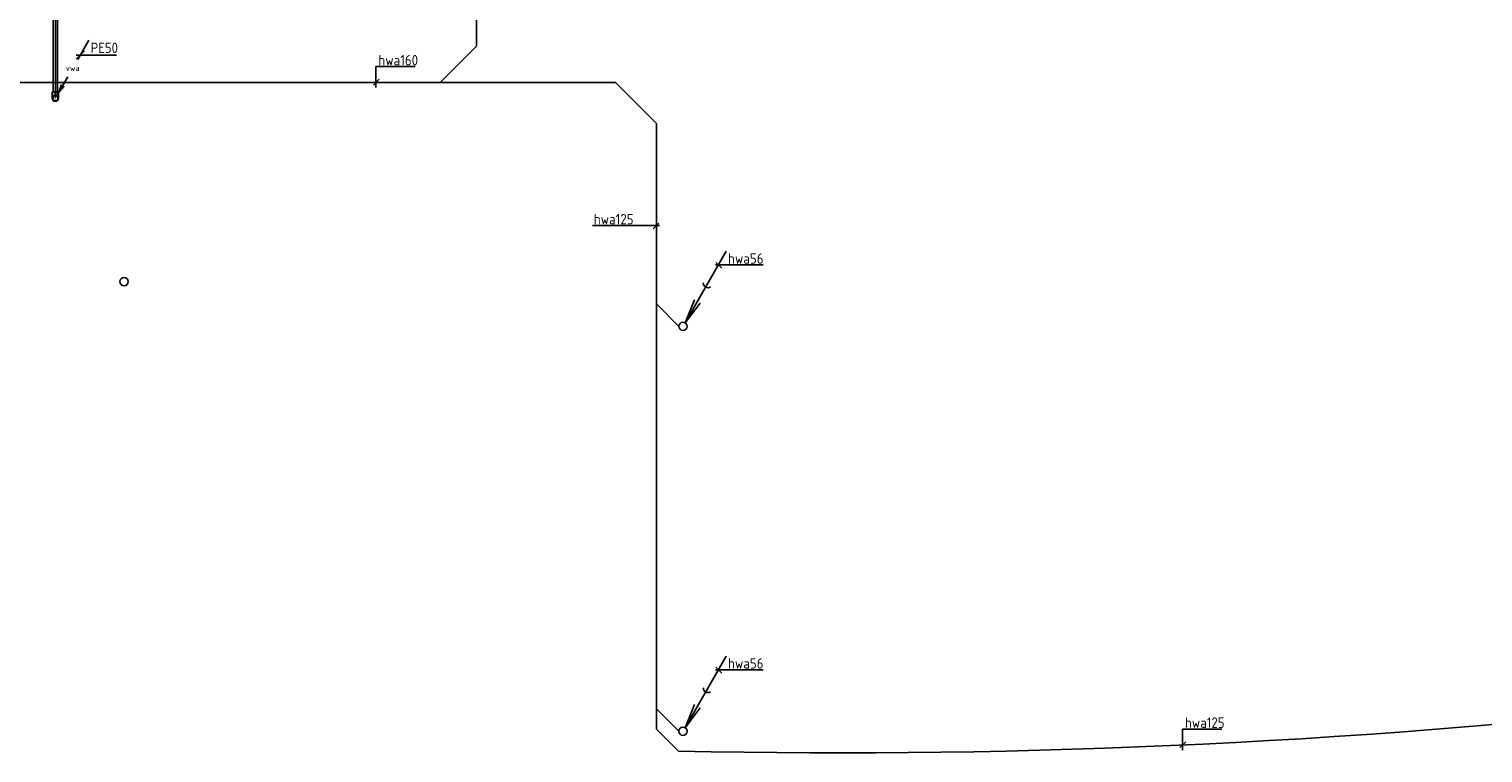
# Model space of a CAD drawing. Header units: millimetres. Extents: x -72565 to 37572, y -100 to 54284.
# Tile 12 of 32: x -37849 to -20250, y 1803 to 10563. Entities that reach past the tile are written whole.
import ezdxf
from ezdxf.enums import TextEntityAlignment as Align

# ---------------------------------------------------------------- set-up
doc = ezdxf.new("R2010")
doc.units = ezdxf.units.MM
doc.header["$LTSCALE"] = 50
doc.linetypes.add('2322109', pattern=[10, 5, -2, 1, -2])
doc.linetypes.add('CENTER2', pattern=[28.575, 19.05, -3.175, 3.175, -3.175])
for name, color, linetype in [('51', 6, 'Continuous'), ('51-LEIDING', 3, 'Continuous'), ('WL521---_D', 112, 'Continuous'), ('WL5232--', 192, 'Continuous'), ('WL524---_D', 192, 'Continuous'), ('WL524---_HARTLIJN', 7, 'Continuous'), ('WM5232--', 2, 'Continuous')]:
    doc.layers.add(name, color=color, linetype=linetype)
doc.styles.add('BURO-018', font='ISO96.shx', dxfattribs={"height": 90})
doc.styles.add('BURO-025', font='ISO96.shx', dxfattribs={"height": 125})
doc.styles.add('ISO', font='ISO.SHX')

# ---------------------------------------------------------------- blocks, each defined once
blk = doc.blocks.new('030')
at = {"layer": '51', "color": 1, "linetype": 'Continuous'}
for p in [(5.25, 9.09), (1.4, 3.22), (2.08, 2.82)]:
    blk.add_line(p, (0.25, 0.43), dxfattribs=at)
blk.add_circle((0, 0), 0.5, dxfattribs=at)
blk.add_arc((3.03, 5.25), 0.567, 178.0725, 301.9275, dxfattribs=at)
blk = doc.blocks.new('*U213')
at = {"color": 0, "ltscale": 10}
for p, q in [((-38, 65), (-38, 75)), ((-38, 75), (38, 75)), ((-38, 46), (-38, 65)), ((-38, 29), (-38, 46)), ((-38, 15), (-38, 29)), ((-38, 5), (-38, 15)), ((-38, 0), (-38, 5)), ((38, 65), (38, 75)), ((38, 46), (38, 65)), ((38, 29), (38, 46)), ((38, 15), (38, 29)), ((38, 5), (38, 15)), ((38, 0), (38, 5))]:
    blk.add_line(p, q, dxfattribs=at)
blk.add_circle((0, 0), 37.5, dxfattribs=at)
at = {"layer": 'WL524---_HARTLIJN', "linetype": 'CENTER2'}
blk.add_line((0, 0), (0, 75), dxfattribs=at)
at = {"layer": 'WL524---_D', "color": 1, "linetype": '2322109', "style": 'BURO-018'}
blk.add_attdef('POSNR', text='', height=90, dxfattribs=at).set_placement((0, 0), align=Align.MIDDLE)
blk = doc.blocks.new('LDV3')
at = {"color": 0, "linetype": 'Continuous'}
for p, q in [((4.5, 7.79), (6.75, 11.69)), ((0.25, 0.43), (2.5, 4.33))]:
    blk.add_line(p, q, dxfattribs=at)
blk.add_lwpolyline([(0.25, 0.43, 0, 1, 0), (1.5, 2.6, 1, 1, 0)], format="xyseb", dxfattribs=at)
blk.add_circle((0, 0), 0.5, dxfattribs=at)
at = {"color": 0, "linetype": 'Continuous', "style": 'BURO-018'}
blk.add_attdef('LD_TEXT1', text='', height=1.8, dxfattribs=at).set_placement((3.5, 6.06), align=Align.MIDDLE)
blk = doc.blocks.new('*U165', base_point=(-34133, 18112))
at = {"color": 0, "linetype": 'Continuous'}
for p, q in [((-34083, 18162), (-34183, 18062)), ((-34058, 18112), (-34183, 18112)), ((-34058, 18112), (-33696, 18112))]:
    blk.add_line(p, q, dxfattribs=at)
at = {"color": 0, "linetype": 'Continuous', "style": 'BURO-025'}
blk.add_text('PE50', height=125, dxfattribs=at).set_placement((-34008, 18137))
blk = doc.blocks.new('*U369')
at = {"color": 0, "ltscale": 10}
for p, q in [((0, 25), (1701, 25)), ((0, -25), (0, 25)), ((0, -25), (1701, -25))]:
    blk.add_line(p, q, dxfattribs=at)
at = {"layer": 'WL524---_HARTLIJN', "linetype": 'CENTER2'}
blk.add_line((0, 0), (1707, 0), dxfattribs=at)
at = {"layer": 'WL524---_D', "color": 1, "style": 'BURO-018'}
blk.add_attdef('POSNR', text='', height=90, dxfattribs=at).set_placement((0, 0), align=Align.MIDDLE)

msp = doc.modelspace()

# ---------------------------------------------------------------- linework, layer by layer
at = {"layer": '51', "color": 1, "linetype": 'Continuous'}
msp.add_circle((-36699, 7507), 50, dxfattribs=at)
at = {"layer": '51-LEIDING', "color": 7}
for p, q in [((-33650, 9855), (-33650, 10109)), ((-33650, 10109), (-33175, 10109)), ((-33610, 9955), (-33680, 9885)), ((-30217, 8184), (-31029, 8184)), ((-30296, 8145), (-30226, 8215)), ((-29539, 7708), (-28962, 7708)), ((-29465, 7668), (-29535, 7739)), ((-29465, 2768), (-29535, 2839)), ((-29539, 2808), (-28962, 2808)), ((-23846, 1938), (-23917, 1867)), ((-23886, 2091), (-23411, 2091)), ((-23886, 1838), (-23886, 2091))]:
    msp.add_line(p, q, dxfattribs=at)
at = {"layer": 'WL521---_D'}
for p, q in [((-32434, 23751), (-32434, 10355)), ((-32873, 9915), (-32434, 10355)), ((-60385, 9915), (-30751, 9915)), ((-30256, 9420), (-30751, 9915)), ((-30256, 2090), (-30256, 9420)), ((-29984, 6965), (-30256, 7238)), ((-29984, 2065), (-30256, 2338)), ((-29989, 1823), (-30256, 2090))]:
    msp.add_line(p, q, dxfattribs=at)
msp.add_arc((-28068, 93627), 91824, 268.80124, 284.65435, dxfattribs=at)

# ---------------------------------------------------------------- block references
at = {"layer": 'WL521---_D', "xscale": 100, "yscale": 100, "zscale": 100}
for p in [(-29934, 6965), (-29934, 2065)]:
    msp.add_blockref('030', p, dxfattribs=at)
at = {"layer": 'WL5232--', "linetype": '2322109'}
ref = msp.add_blockref('LDV3', (-37531, 9727), dxfattribs=dict(at, xscale=60, yscale=60, zscale=60))
ref.add_attrib('LD_TEXT1', 'vwa', dxfattribs={"layer": '0', "color": 2, "linetype": 'Continuous', "height": 72, "style": 'BURO-018'}).set_placement((-37321, 10091), align=Align.MIDDLE)
at = {"layer": 'WL524---_D', "rotation": 90}
msp.add_blockref('*U369', (-37531, 9796), dxfattribs=at)
at = {"layer": 'WL524---_D', "linetype": '2322109'}
msp.add_blockref('*U213', (-37531, 9727), dxfattribs=at)
at = {"layer": 'WM5232--', "linetype": '2322109'}
msp.add_blockref('*U165', (-37230, 10249), dxfattribs=at)

# ---------------------------------------------------------------- texts
at = {"layer": '51-LEIDING', "color": 7, "style": 'ISO'}
for s, p in [('hwa160', (-33621, 10123)), ('hwa125', (-31013, 8199)), ('hwa56', (-29388, 7723)), ('hwa56', (-29388, 2823)), ('hwa125', (-23857, 2106))]:
    msp.add_text(s, height=126, dxfattribs=at).set_placement(p)

doc.saveas('drawing.dxf')
